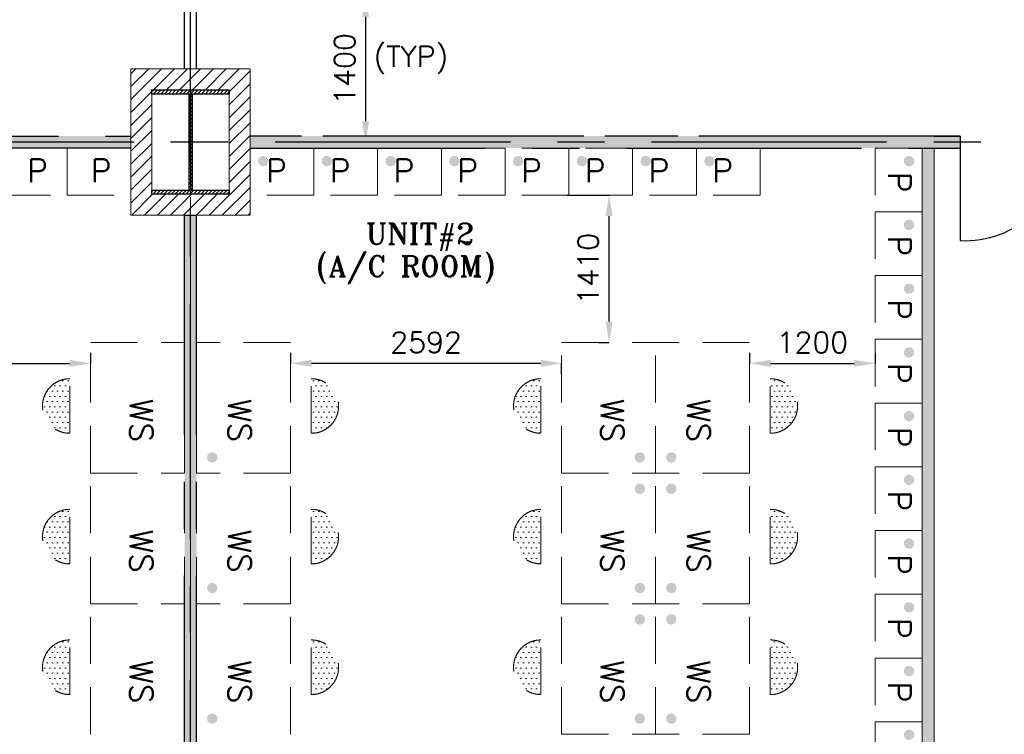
# Model space of a CAD drawing. Header units: inches. Extents: x 0 to 1564127, y -23460 to 23144100.
# Tile 192 of 215: x 1464378 to 1473799, y 285170 to 292008. Entities that reach past the tile are written whole.
import ezdxf

# ---------------------------------------------------------------- set-up
doc = ezdxf.new("R2010")
doc.units = ezdxf.units.IN
doc.header["$LTSCALE"] = 1800
doc.header["$MEASUREMENT"] = 0
doc.linetypes.add('CENTER', pattern=[2, 1.25, -0.25, 0.25, -0.25])
doc.linetypes.add('HIDDEN', pattern=[0.375, 0.25, -0.125])
doc.layers.get('0').update_dxf_attribs({"color": 253, "lineweight": 9})
for name, color, linetype in [('CEN', 2, 'CENTER'), ('COL', 1, 'Continuous'), ('GRID', 251, 'CENTER'), ('PNLDIM', 6, 'Continuous'), ('ROOM', 7, 'Continuous'), ('WALL', 6, 'Continuous'), ('WALLHATCH', 254, 'Continuous')]:
    doc.layers.add(name, color=color, linetype=linetype)
for name, color, linetype, lineweight in [('LAYOUT', 8, 'Continuous', 9), ('PNL', 8, 'HIDDEN', 9), ('PNLTXT', 8, 'Continuous', 9)]:
    doc.layers.add(name, color=color, linetype=linetype, lineweight=lineweight)
doc.styles.add('ROMANS', font='romans.shx')
doc.styles.add('ROMANT', font='romant')
doc.dimstyles.new('STANDARD$0', dxfattribs={"dimtxt": 200, "dimasz": 200, "dimexe": 0, "dimexo": 100, "dimgap": 100, "dimtad": 1, "dimdec": 0, "dimzin": 0, "dimdsep": 46, "dimtxsty": 'ROMANS', "dimcen": 0.09, "dimclrd": 256, "dimclre": 256, "dimclrt": 256, "dimadec": 0, "dimazin": 0, "dimtfac": 1, "dimtdec": 0, "dimtmove": 0, "dimatfit": 3, "dimfxl": 1, "dimtolj": 1, "dimtzin": 0, "dimlwd": -1, "dimlwe": -1, "dimarcsym": 0})
pattern_1 = [(180, (1557265.594, 380303.21), (-25, -50), [0, -50])]
pattern_2 = [(180, (1557265.594, 381553.21), (-25, -50), [0, -50])]
pattern_3 = [(180, (1557265.594, 382803.21), (-25, -50), [0, -50])]
pattern_4 = [(180, (1552873.647, 380303.21), (-25, -50), [0, -50])]
pattern_5 = [(180, (1552873.647, 381553.21), (-25, -50), [0, -50])]
pattern_6 = [(180, (1552873.647, 382803.21), (-25, -50), [0, -50])]

# ---------------------------------------------------------------- blocks, each defined once
blk = doc.blocks.new('D-ROW COLUMN')
at = {"layer": 'COL'}
h = blk.add_hatch(dxfattribs=at)
h.set_pattern_fill('ANSI31', color=256, scale=200, angle=180, style=0)
h.set_pattern_definition([(225, (-560004.63, -115195.517), (17.6776695, -17.6776695), [])])
h.paths.add_polyline_path([(370, 500), (0, 500), (0, 460), (14, 460), (370, 460)])
h.paths.add_polyline_path([(0, 500), (-370, 500), (-370, 460), (0, 460)])
h.paths.add_polyline_path([(14, 460), (0, 460), (0, 0), (14, 0)])
h.paths.add_polyline_path([(0, 460), (-14, 460), (-14, 0), (0, 0)])
h.paths.add_polyline_path([(14, 0), (0, 0), (0, -460), (14, -460)])
h.paths.add_polyline_path([(0, 0), (-14, 0), (-14, -460), (0, -460)])
h.paths.add_polyline_path([(370, -460), (0, -460), (0, -500), (370, -500)])
h.paths.add_polyline_path([(0, -460), (-14, -460), (-370, -460), (-370, -500), (0, -500)])
at = {"layer": 'CEN'}
for p, q in [((0, 500), (0, -500)), ((191.6, 0), (-191.6, 0))]:
    blk.add_line(p, q, dxfattribs=at)
at = {"layer": 'COL'}
for points in [[(-370, 500), (370, 500), (370, 460), (-370, 460)], [(-14, 460), (14, 460), (14, -460), (-14, -460)], [(-370, -460), (370, -460), (370, -500), (-370, -500)]]:
    blk.add_lwpolyline(points, close=True, dxfattribs=at)
blk = doc.blocks.new('*D1866')
at = {"layer": 'Defpoints', "color": 0, "transparency": 16777216}
for p in [(1462463.4, 288719.5), (1465055.3, 288719.5), (1465055.3, 288719.5)]:
    blk.add_point(p, dxfattribs=at)
at = {"layer": 'PNLDIM', "transparency": 16777216}
for p, q in [((1462463.4, 288819.5), (1462463.4, 288719.5)), ((1465055.3, 288819.5), (1465055.3, 288719.5)), ((1462663.4, 288719.5), (1464855.3, 288719.5))]:
    blk.add_line(p, q, dxfattribs=at)
for points in [[(1462663.4, 288752.9), (1462663.4, 288686.2), (1462463.4, 288719.5)], [(1464855.3, 288752.9), (1464855.3, 288686.2), (1465055.3, 288719.5)]]:
    blk.add_solid(points, dxfattribs=at)
at = {"layer": 'PNLDIM', "transparency": 16777216, "insert": (1463759.4, 288919.5), "char_height": 200, "attachment_point": 5, "style": 'ROMANS'}
blk.add_mtext('\\A1;2592', dxfattribs=at)
blk = doc.blocks.new('*D1855')
at = {"layer": 'Defpoints', "color": 0, "transparency": 16777216}
for p in [(1466970.3, 288719.5), (1466970.3, 288719.5), (1469562.3, 288719.5)]:
    blk.add_point(p, dxfattribs=at)
at = {"layer": 'PNLDIM', "transparency": 16777216}
for p, q in [((1466970.3, 288819.5), (1466970.3, 288719.5)), ((1469362.3, 288719.5), (1467170.3, 288719.5)), ((1469562.3, 288619.5), (1469562.3, 288719.5))]:
    blk.add_line(p, q, dxfattribs=at)
for points in [[(1467170.3, 288752.9), (1467170.3, 288686.2), (1466970.3, 288719.5)], [(1469362.3, 288752.9), (1469362.3, 288686.2), (1469562.3, 288719.5)]]:
    blk.add_solid(points, dxfattribs=at)
at = {"layer": 'PNLDIM', "transparency": 16777216, "insert": (1468266.3, 288919.5), "char_height": 200, "attachment_point": 5, "style": 'ROMANS'}
blk.add_mtext('\\A1;2592', dxfattribs=at)
blk = doc.blocks.new('*D1856')
at = {"layer": 'Defpoints', "color": 0, "transparency": 16777216}
for p in [(1471362.3, 288719.5), (1472562.3, 288719.5), (1472562.3, 288719.5)]:
    blk.add_point(p, dxfattribs=at)
at = {"layer": 'PNLDIM', "transparency": 16777216}
for p, q in [((1471362.3, 288819.5), (1471362.3, 288719.5)), ((1472562.3, 288819.5), (1472562.3, 288719.5)), ((1471562.3, 288719.5), (1472362.3, 288719.5))]:
    blk.add_line(p, q, dxfattribs=at)
for points in [[(1471562.3, 288752.9), (1471562.3, 288686.2), (1471362.3, 288719.5)], [(1472362.3, 288752.9), (1472362.3, 288686.2), (1472562.3, 288719.5)]]:
    blk.add_solid(points, dxfattribs=at)
at = {"layer": 'PNLDIM', "transparency": 16777216, "insert": (1471962.3, 288919.5), "char_height": 200, "attachment_point": 5, "style": 'ROMANS'}
blk.add_mtext('\\A1;1200', dxfattribs=at)
blk = doc.blocks.new('*D1858')
at = {"layer": 'Defpoints', "color": 0, "transparency": 16777216}
for p in [(1469517.5, 290329.5), (1470017.5, 290329.5), (1470017.5, 288919.5)]:
    blk.add_point(p, dxfattribs=at)
at = {"layer": 'PNLDIM', "transparency": 16777216}
for p, q in [((1469617.5, 290329.5), (1470017.5, 290329.5)), ((1470017.5, 289119.5), (1470017.5, 290129.5)), ((1469917.5, 288919.5), (1470017.5, 288919.5))]:
    blk.add_line(p, q, dxfattribs=at)
for points in [[(1469984.2, 290129.5), (1470050.9, 290129.5), (1470017.5, 290329.5)], [(1469984.2, 289119.5), (1470050.9, 289119.5), (1470017.5, 288919.5)]]:
    blk.add_solid(points, dxfattribs=at)
at = {"layer": 'PNLDIM', "transparency": 16777216, "insert": (1469817.5, 289624.5), "char_height": 200, "attachment_point": 5, "rotation": 90, "style": 'ROMANS'}
blk.add_mtext('\\A1;1410', dxfattribs=at)
blk = doc.blocks.new('*D1862')
at = {"layer": 'Defpoints', "color": 0, "transparency": 16777216}
for p in [(1467669.8, 292237), (1467687.6, 290837), (1467894.6, 290837)]:
    blk.add_point(p, dxfattribs=at)
at = {"layer": 'PNLDIM', "transparency": 16777216}
for p, q in [((1467769.8, 292237), (1467687.6, 292237)), ((1467687.6, 292037), (1467687.6, 291037)), ((1467794.6, 290837), (1467687.6, 290837))]:
    blk.add_line(p, q, dxfattribs=at)
for points in [[(1467654.3, 292037), (1467720.9, 292037), (1467687.6, 292237)], [(1467654.3, 291037), (1467720.9, 291037), (1467687.6, 290837)]]:
    blk.add_solid(points, dxfattribs=at)
at = {"layer": 'PNLDIM', "transparency": 16777216, "insert": (1467487.6, 291537), "char_height": 200, "attachment_point": 5, "rotation": 90, "style": 'ROMANS'}
blk.add_mtext('\\A1;1400', dxfattribs=at)
blk = doc.blocks.new('*D1863')
at = {"layer": 'Defpoints', "color": 0, "transparency": 16777216}
for p in [(1467669.8, 292237), (1467687.6, 290837), (1467894.6, 290837)]:
    blk.add_point(p, dxfattribs=at)
at = {"layer": 'PNLDIM', "transparency": 16777216}
for p, q in [((1467769.8, 292237), (1467687.6, 292237)), ((1467687.6, 292037), (1467687.6, 291037)), ((1467794.6, 290837), (1467687.6, 290837))]:
    blk.add_line(p, q, dxfattribs=at)
for points in [[(1467654.3, 292037), (1467720.9, 292037), (1467687.6, 292237)], [(1467654.3, 291037), (1467720.9, 291037), (1467687.6, 290837)]]:
    blk.add_solid(points, dxfattribs=at)
at = {"layer": 'PNLDIM', "transparency": 16777216, "insert": (1467487.6, 291537), "char_height": 200, "attachment_point": 5, "rotation": 90, "style": 'ROMANS'}
blk.add_mtext('\\A1;1400', dxfattribs=at)

msp = doc.modelspace()

# ---------------------------------------------------------------- hatches: boundary and pattern name
h = msp.add_hatch()
h.set_pattern_fill('ANSI31', color=6, scale=700, style=0)
h.set_pattern_definition([(45, (1904620.27, -535476.75), (-61.871843, 61.871843), [])])
h.paths.add_polyline_path([(1466582.82, 290722.04), (1466382.82, 290722.04), (1466382.82, 290337.04), (1466070.32, 290337.04), (1466070.32, 290137.04), (1466582.82, 290137.04)])
h.paths.add_polyline_path([(1465955.32, 290337.04), (1465642.82, 290337.04), (1465642.82, 290377.04), (1465642.82, 290722.04), (1465442.82, 290722.04), (1465442.82, 290137.04), (1465955.32, 290137.04)])
h.paths.add_polyline_path([(1465642.82, 290837.04), (1465442.82, 290837.04), (1465442.82, 290722.04), (1465642.82, 290722.04)])
h.paths.add_polyline_path([(1465642.82, 290952.04), (1465442.82, 290952.04), (1465442.82, 290837.04), (1465642.82, 290837.04)])
h.paths.add_polyline_path([(1466582.82, 290952.04), (1466382.82, 290952.04), (1466382.82, 290837.04), (1466582.82, 290837.04)])
h.paths.add_polyline_path([(1466582.82, 290837.04), (1466382.82, 290837.04), (1466382.82, 290722.04), (1466582.82, 290722.04)])
h.paths.add_polyline_path([(1466582.82, 291344.54), (1466582.82, 291537.04), (1466070.32, 291537.04), (1466070.32, 291337.04), (1466382.82, 291337.04), (1466382.82, 290952.04), (1466582.82, 290952.04)])
h.paths.add_polyline_path([(1465642.82, 291337.04), (1465955.32, 291337.04), (1465955.32, 291537.04), (1465442.82, 291537.04), (1465442.82, 290952.04), (1465642.82, 290952.04)])
h.paths.add_polyline_path([(1466012.82, 291537.04), (1465955.32, 291537.04), (1465955.32, 291337.04), (1466012.82, 291337.04)])
h.paths.add_polyline_path([(1466070.32, 291537.04), (1466012.82, 291537.04), (1466012.82, 291337.04), (1466070.32, 291337.04)])
h.paths.add_polyline_path([(1466070.32, 290337.04), (1466012.82, 290337.04), (1466012.82, 290137.04), (1466070.32, 290137.04)])
h.paths.add_polyline_path([(1466012.82, 290337.04), (1465955.32, 290337.04), (1465955.32, 290137.04), (1466012.82, 290137.04)])
at = {"layer": 'PNL'}
h = msp.add_hatch(dxfattribs=at)
h.set_pattern_fill('DOTS', color=6, scale=800, angle=180, style=0)
h.set_pattern_definition(pattern_3)
h.paths.add_polyline_path([(1464857.59, 288050.01, -1), (1464857.59, 288572.41)])
h = msp.add_hatch(dxfattribs=at)
h.set_pattern_fill('DOTS', color=6, scale=800, angle=180, style=0)
h.set_pattern_definition(pattern_3)
h.paths.add_polyline_path([(1467168.06, 288050.01, 1), (1467168.06, 288572.41)])
h = msp.add_hatch(dxfattribs=at)
h.set_pattern_fill('DOTS', color=6, scale=800, angle=180, style=0)
h.set_pattern_definition(pattern_6)
h.paths.add_polyline_path([(1469364.54, 288050.01, -1), (1469364.54, 288572.41)])
h = msp.add_hatch(dxfattribs=at)
h.set_pattern_fill('DOTS', color=6, scale=800, angle=180, style=0)
h.set_pattern_definition(pattern_6)
h.paths.add_polyline_path([(1471560, 288050.01, 1), (1471560, 288572.41)])
h = msp.add_hatch(dxfattribs=at)
h.set_pattern_fill('DOTS', color=6, scale=800, angle=180, style=0)
h.set_pattern_definition(pattern_2)
h.paths.add_polyline_path([(1464857.59, 286800.01, -1), (1464857.59, 287322.41)])
h = msp.add_hatch(dxfattribs=at)
h.set_pattern_fill('DOTS', color=6, scale=800, angle=180, style=0)
h.set_pattern_definition(pattern_2)
h.paths.add_polyline_path([(1467168.06, 286800.01, 1), (1467168.06, 287322.41)])
h = msp.add_hatch(dxfattribs=at)
h.set_pattern_fill('DOTS', color=6, scale=800, angle=180, style=0)
h.set_pattern_definition(pattern_5)
h.paths.add_polyline_path([(1469364.54, 286800.01, -1), (1469364.54, 287322.41)])
h = msp.add_hatch(dxfattribs=at)
h.set_pattern_fill('DOTS', color=6, scale=800, angle=180, style=0)
h.set_pattern_definition(pattern_5)
h.paths.add_polyline_path([(1471560, 286800.01, 1), (1471560, 287322.41)])
h = msp.add_hatch(dxfattribs=at)
h.set_pattern_fill('DOTS', color=6, scale=800, angle=180, style=0)
h.set_pattern_definition(pattern_1)
h.paths.add_polyline_path([(1464857.59, 285550.01, -1), (1464857.59, 286072.41)])
h = msp.add_hatch(dxfattribs=at)
h.set_pattern_fill('DOTS', color=6, scale=800, angle=180, style=0)
h.set_pattern_definition(pattern_1)
h.paths.add_polyline_path([(1467168.06, 285550.01, 1), (1467168.06, 286072.41)])
h = msp.add_hatch(dxfattribs=at)
h.set_pattern_fill('DOTS', color=6, scale=800, angle=180, style=0)
h.set_pattern_definition(pattern_4)
h.paths.add_polyline_path([(1469364.54, 285550.01, -1), (1469364.54, 286072.41)])
h = msp.add_hatch(dxfattribs=at)
h.set_pattern_fill('DOTS', color=6, scale=800, angle=180, style=0)
h.set_pattern_definition(pattern_4)
h.paths.add_polyline_path([(1471560, 285550.01, 1), (1471560, 286072.41)])
at = {"layer": 'WALLHATCH'}
h = msp.add_hatch(dxfattribs=at)
h.set_pattern_fill('DOTS', color=2, scale=500)
h.set_pattern_definition([(0, (1892840.27, -535676.437), (15.625, 31.25), [0, -31.25])])
h.paths.add_polyline_path([(1456650.64, 279837.04), (1456082.82, 279837.04), (1456082.82, 279779.54), (1456650.64, 279779.54)])
h.paths.add_polyline_path([(1456650.64, 279894.54), (1456082.82, 279894.54), (1456082.82, 279837.04), (1456650.64, 279837.04)])
h.paths.add_polyline_path([(1465354.27, 279837.04), (1458650.64, 279837.04), (1458650.64, 279779.54), (1465354.27, 279779.54)])
h.paths.add_polyline_path([(1465354.27, 279894.54), (1458650.64, 279894.54), (1458650.64, 279837.04), (1465354.27, 279837.04)])
h.paths.add_polyline_path([(1459013.38, 279944.54), (1458898.38, 279944.54), (1458898.38, 279894.54), (1459013.38, 279894.54)])
h.paths.add_polyline_path([(1465442.82, 279837.04), (1465354.27, 279837.04), (1465354.27, 279779.54), (1465442.82, 279779.54)])
h.paths.add_polyline_path([(1465442.82, 279894.54), (1465354.27, 279894.54), (1465354.27, 279837.04), (1465442.82, 279837.04)])
h.paths.add_polyline_path([(1475942.82, 279837.04), (1466582.82, 279837.04), (1466582.82, 279779.54), (1475942.82, 279779.54)])
h.paths.add_polyline_path([(1475942.82, 279894.54), (1466582.82, 279894.54), (1466582.82, 279837.04), (1475942.82, 279837.04)])
h.paths.add_polyline_path([(1473127.27, 279944.54), (1473012.27, 279944.54), (1473012.27, 279894.54), (1473127.27, 279894.54)])
h.paths.add_polyline_path([(1473128.27, 290779.54), (1473127.27, 290779.54), (1473012.27, 290779.54), (1473012.27, 280944.54), (1473128.27, 280944.54)])
h.paths.add_polyline_path([(1473375.01, 290837.04), (1466582.82, 290837.04), (1466582.82, 290779.54), (1473375.01, 290779.54)])
h.paths.add_polyline_path([(1473375.01, 290894.54), (1473127.27, 290894.54), (1466582.82, 290894.54), (1466582.82, 290837.04), (1473375.01, 290837.04)])
h.paths.add_polyline_path([(1465442.82, 290837.04), (1458650.64, 290837.04), (1458650.64, 290779.54), (1458898.38, 290779.54), (1465442.82, 290779.54)])
h.paths.add_polyline_path([(1465442.82, 290894.54), (1458898.38, 290894.54), (1458650.64, 290894.54), (1458650.64, 290837.04), (1465442.82, 290837.04)])
h.paths.add_polyline_path([(1459013.38, 290779.54), (1458897.38, 290779.54), (1458897.38, 280944.54), (1459013.38, 280944.54)])
h.paths.add_polyline_path([(1456650.64, 290837.04), (1456082.82, 290837.04), (1456082.82, 290779.54), (1456650.64, 290779.54)])
h.paths.add_polyline_path([(1456650.64, 290894.54), (1456642.92, 290894.54), (1456082.82, 290894.54), (1456082.82, 290837.04), (1456650.64, 290837.04)])
h.paths.add_polyline_path([(1475942.82, 290837.04), (1475375.01, 290837.04), (1475375.01, 290779.54), (1475942.82, 290779.54)])
h.paths.add_polyline_path([(1475942.82, 290894.54), (1475375.01, 290894.54), (1475375.01, 290837.04), (1475942.82, 290837.04)])
h.paths.add_polyline_path([(1483462.28, 279837.04), (1477082.82, 279837.04), (1477082.82, 279779.54), (1482982.28, 279779.54), (1483462.28, 279779.54)])
h.paths.add_polyline_path([(1483462.28, 279894.54), (1477102.28, 279894.54), (1477082.82, 279894.54), (1477082.82, 279837.04), (1483462.28, 279837.04)])
h.paths.add_polyline_path([(1487942.82, 279837.04), (1485442.82, 279837.04), (1485442.82, 279779.54), (1485450.55, 279779.54), (1487942.82, 279779.54)])
h.paths.add_polyline_path([(1487942.82, 279894.54), (1485442.82, 279894.54), (1485442.82, 279837.04), (1487942.82, 279837.04)])
h = msp.add_hatch(dxfattribs=at)
h.set_pattern_fill('DOTS', color=2, scale=400)
h.set_pattern_definition([(0, (1892840.27, -535676.437), (12.5, 25), [0, -25])])
h.paths.add_polyline_path([(1466170.32, 287819.54, 1), (1466270.32, 287819.54, 1)])
h.paths.add_polyline_path([(1466270.32, 286569.54, 1), (1466170.32, 286569.54, 1)])
h.paths.add_polyline_path([(1466270.32, 285319.54, 1), (1466170.32, 285319.54, 1)])
h.paths.add_polyline_path([(1466270.32, 284069.54, 1), (1466170.32, 284069.54, 1)])
h.paths.add_polyline_path([(1466270.32, 282819.54, 1), (1466170.32, 282819.54, 1)])
h.paths.add_polyline_path([(1466170.32, 281569.54, 1), (1466270.32, 281569.54, 1)])
h.paths.add_polyline_path([(1470562.27, 282519.54, 1), (1470662.27, 282519.54, 1)])
h.paths.add_polyline_path([(1470362.27, 282519.54, 1), (1470262.27, 282519.54, 1)])
h.paths.add_polyline_path([(1470362.27, 282819.54, 1), (1470262.27, 282819.54, 1)])
h.paths.add_polyline_path([(1470662.27, 282819.54, 1), (1470562.27, 282819.54, 1)])
h.paths.add_polyline_path([(1470662.27, 283769.54, 1), (1470562.27, 283769.54, 1)])
h.paths.add_polyline_path([(1470362.27, 283769.54, 1), (1470262.27, 283769.54, 1)])
h.paths.add_polyline_path([(1470362.27, 284069.54, 1), (1470262.27, 284069.54, 1)])
h.paths.add_polyline_path([(1470662.27, 284069.54, 1), (1470562.27, 284069.54, 1)])
h.paths.add_polyline_path([(1470662.27, 285019.54, 1), (1470562.27, 285019.54, 1)])
h.paths.add_polyline_path([(1470362.27, 285019.54, 1), (1470262.27, 285019.54, 1)])
h.paths.add_polyline_path([(1470262.27, 285319.54, 1), (1470362.27, 285319.54, 1)])
h.paths.add_polyline_path([(1470662.27, 285319.54, 1), (1470562.27, 285319.54, 1)])
h.paths.add_polyline_path([(1470662.27, 286269.54, 1), (1470562.27, 286269.54, 1)])
h.paths.add_polyline_path([(1470362.27, 286269.54, 1), (1470262.27, 286269.54, 1)])
h.paths.add_polyline_path([(1470362.27, 286569.54, 1), (1470262.27, 286569.54, 1)])
h.paths.add_polyline_path([(1470662.27, 286569.54, 1), (1470562.27, 286569.54, 1)])
h.paths.add_polyline_path([(1470562.27, 287519.54, 1), (1470662.27, 287519.54, 1)])
h.paths.add_polyline_path([(1470362.27, 287519.54, 1), (1470262.27, 287519.54, 1)])
h.paths.add_polyline_path([(1470362.27, 287819.54, 1), (1470262.27, 287819.54, 1)])
h.paths.add_polyline_path([(1470662.27, 287819.54, 1), (1470562.27, 287819.54, 1)])
h.paths.add_polyline_path([(1466757.82, 290654.54, 1), (1466657.82, 290654.54, 1)])
h.paths.add_polyline_path([(1467367.82, 290654.54, 1), (1467267.82, 290654.54, 1)])
h.paths.add_polyline_path([(1467977.82, 290654.54, 1), (1467877.82, 290654.54, 1)])
h.paths.add_polyline_path([(1468587.82, 290654.54, 1), (1468487.82, 290654.54, 1)])
h.paths.add_polyline_path([(1469197.82, 290654.54, 1), (1469097.82, 290654.54, 1)])
h.paths.add_polyline_path([(1469807.82, 290654.54, 1), (1469707.82, 290654.54, 1)])
h.paths.add_polyline_path([(1470317.82, 290654.54, 1), (1470417.82, 290654.54, 1)])
h.paths.add_polyline_path([(1470927.82, 290654.54, 1), (1471027.82, 290654.54, 1)])
h.paths.add_polyline_path([(1472937.27, 290654.54, 1), (1472837.27, 290654.54, 1)])
h.paths.add_polyline_path([(1472837.27, 290044.54, 1), (1472937.27, 290044.54, 1)])
h.paths.add_polyline_path([(1472837.27, 289434.54, 1), (1472937.27, 289434.54, 1)])
h.paths.add_polyline_path([(1472937.27, 288824.54, 1), (1472837.27, 288824.54, 1)])
h.paths.add_polyline_path([(1472937.27, 288214.54, 1), (1472837.27, 288214.54, 1)])
h.paths.add_polyline_path([(1472937.27, 287604.54, 1), (1472837.27, 287604.54, 1)])
h.paths.add_polyline_path([(1472837.27, 286994.54, 1), (1472937.27, 286994.54, 1)])
h.paths.add_polyline_path([(1472937.27, 286384.54, 1), (1472837.27, 286384.54, 1)])
h.paths.add_polyline_path([(1472837.27, 285774.54, 1), (1472937.27, 285774.54, 1)])
h.paths.add_polyline_path([(1472837.27, 285164.54, 1), (1472937.27, 285164.54, 1)])
h.paths.add_polyline_path([(1472837.27, 284554.54, 1), (1472937.27, 284554.54, 1)])
h.paths.add_polyline_path([(1472837.27, 283944.54, 1), (1472937.27, 283944.54, 1)])
h.paths.add_polyline_path([(1472837.27, 283334.54, 1), (1472937.27, 283334.54, 1)])
h.paths.add_polyline_path([(1472937.27, 282724.54, 1), (1472837.27, 282724.54, 1)])
h.paths.add_polyline_path([(1472937.27, 282114.54, 1), (1472837.27, 282114.54, 1)])
h.paths.add_polyline_path([(1472837.27, 281504.54, 1), (1472937.27, 281504.54, 1)])
h = msp.add_hatch(dxfattribs=at)
h.set_pattern_fill('DOTS', color=2, scale=500)
h.set_pattern_definition([(0, (1892840.27, -534273.437), (15.625, 31.25), [0, -31.25])])
h.paths.add_polyline_path([(1466070.32, 290137.04), (1466012.82, 290137.04), (1466012.82, 280837.04), (1466070.32, 280837.04)])
h.paths.add_polyline_path([(1466012.82, 290137.04), (1465955.32, 290137.04), (1465955.32, 280837.04), (1466012.82, 280837.04)])

# ---------------------------------------------------------------- linework, layer by layer
at = {"color": 6}
for p, q in [((1465442.82, 291537.04), (1465442.82, 290137.04)), ((1465442.82, 291537.04), (1466582.82, 291537.04)), ((1466582.82, 291537.04), (1466582.82, 290137.04)), ((1465642.82, 291337.04), (1465642.82, 290337.04)), ((1466382.82, 291337.04), (1466382.82, 290337.04)), ((1465442.82, 290137.04), (1466582.82, 290137.04))]:
    msp.add_line(p, q, dxfattribs=at)
msp.add_line((1466012.82, 280762.04), (1466012.82, 290308.32))
at = {"layer": 'GRID'}
for p, q in [((1466012.82, 261836.68), (1466012.82, 325334.7)), ((1490673.11, 290837.04), (1436712.82, 290837.04)), ((1473127.27, 290894.54), (1473375.01, 290894.54)), ((1473127.27, 290779.54), (1473375.01, 290779.54)), ((1465955.32, 280837.04), (1465955.32, 290137.04)), ((1465955.32, 280837.04), (1465955.32, 290137.04))]:
    msp.add_line(p, q, dxfattribs=at)
at = {"layer": 'GRID', "color": 7}
for p, q in [((1465955.32, 291537.04), (1465955.32, 301337.04)), ((1466070.32, 291537.04), (1466070.32, 301337.04)), ((1458898.38, 290894.54), (1465442.82, 290894.54)), ((1473375.01, 290894.54), (1466582.82, 290894.54)), ((1473127.27, 290894.54), (1466582.82, 290894.54)), ((1465442.82, 290779.54), (1458650.64, 290779.54)), ((1466582.82, 290779.54), (1473375.01, 290779.54)), ((1466582.82, 290779.54), (1473375.01, 290779.54)), ((1465955.32, 280837.04), (1465955.32, 290137.04)), ((1465955.32, 280837.04), (1465955.32, 290137.04)), ((1466070.32, 280837.04), (1466070.32, 290137.04)), ((1466070.32, 280837.04), (1466070.32, 290137.04)), ((1466070.32, 280837.04), (1466070.32, 290137.04)), ((1466070.32, 280837.04), (1466070.32, 290137.04))]:
    msp.add_line(p, q, dxfattribs=at)
at = {"layer": 'LAYOUT', "color": 2}
for p, q in [((1465642.82, 291337.04), (1466382.82, 291337.04)), ((1466012.82, 291362.04), (1466012.82, 291337.04)), ((1465642.82, 290337.04), (1466382.82, 290337.04))]:
    msp.add_line(p, q, dxfattribs=at)
at = {"layer": 'LAYOUT', "color": 7}
for p, q in [((1473375.01, 290894.54), (1473127.27, 290894.54)), ((1473012.27, 290779.54), (1473012.27, 280944.54)), ((1473375.01, 290779.54), (1473127.27, 290779.54)), ((1473128.27, 290779.54), (1473128.27, 280944.54)), ((1465955.32, 290337.04), (1466070.32, 290337.04))]:
    msp.add_line(p, q, dxfattribs=at)
at = {"layer": 'PNL', "color": 3}
for p, q in [((1464222.82, 290779.54), (1464832.82, 290779.54)), ((1464832.82, 290779.54), (1464832.82, 290329.54)), ((1464832.82, 290779.54), (1464832.82, 290379.54)), ((1464832.82, 290779.54), (1464832.82, 290329.54)), ((1464832.82, 290779.54), (1464832.82, 290329.54)), ((1464832.82, 290779.54), (1464832.82, 290329.54)), ((1464832.82, 290779.54), (1464832.82, 290329.54)), ((1464832.82, 290779.54), (1465442.82, 290779.54)), ((1466582.82, 290779.54), (1466582.82, 290329.54)), ((1466582.82, 290779.54), (1466582.82, 290379.54)), ((1466582.82, 290779.54), (1466582.82, 290329.54)), ((1467192.82, 290779.54), (1466582.82, 290779.54)), ((1466582.82, 290779.54), (1466582.82, 290329.54)), ((1466582.82, 290779.54), (1466582.82, 290329.54)), ((1466582.82, 290779.54), (1466582.82, 290329.54)), ((1467192.82, 290779.54), (1466582.82, 290779.54)), ((1467192.82, 290779.54), (1467192.82, 290329.54)), ((1467192.82, 290779.54), (1467192.82, 290379.54)), ((1467192.82, 290779.54), (1467192.82, 290329.54)), ((1467802.82, 290779.54), (1467192.82, 290779.54)), ((1467192.82, 290779.54), (1467192.82, 290329.54)), ((1467192.82, 290779.54), (1467192.82, 290329.54)), ((1467192.82, 290779.54), (1467192.82, 290329.54)), ((1467802.82, 290779.54), (1467192.82, 290779.54)), ((1467802.82, 290779.54), (1467802.82, 290329.54)), ((1467802.82, 290779.54), (1467802.82, 290329.54)), ((1467802.82, 290779.54), (1467802.82, 290379.54)), ((1467802.82, 290779.54), (1467802.82, 290329.54)), ((1468412.82, 290779.54), (1467802.82, 290779.54)), ((1467802.82, 290779.54), (1467802.82, 290329.54)), ((1467802.82, 290779.54), (1467802.82, 290329.54)), ((1467802.82, 290779.54), (1467802.82, 290329.54)), ((1468412.82, 290779.54), (1467802.82, 290779.54)), ((1468412.82, 290779.54), (1468412.82, 290329.54)), ((1468412.82, 290779.54), (1468412.82, 290329.54)), ((1468412.82, 290779.54), (1468412.82, 290379.54)), ((1468412.82, 290779.54), (1468412.82, 290329.54)), ((1469022.82, 290779.54), (1468412.82, 290779.54)), ((1468412.82, 290779.54), (1468412.82, 290329.54)), ((1468412.82, 290779.54), (1468412.82, 290329.54)), ((1468412.82, 290779.54), (1468412.82, 290329.54)), ((1469022.82, 290779.54), (1468412.82, 290779.54)), ((1469022.82, 290779.54), (1469022.82, 290329.54)), ((1469022.82, 290779.54), (1469022.82, 290329.54)), ((1469022.82, 290779.54), (1469022.82, 290379.54)), ((1469022.82, 290779.54), (1469022.82, 290329.54)), ((1469632.82, 290779.54), (1469022.82, 290779.54)), ((1469022.82, 290779.54), (1469022.82, 290329.54)), ((1469022.82, 290779.54), (1469022.82, 290329.54)), ((1469022.82, 290779.54), (1469022.82, 290329.54)), ((1469632.82, 290779.54), (1469022.82, 290779.54)), ((1469632.82, 290779.54), (1469632.82, 290329.54)), ((1469632.82, 290779.54), (1469632.82, 290329.54)), ((1469632.82, 290779.54), (1469632.82, 290379.54)), ((1469632.82, 290779.54), (1469632.82, 290329.54)), ((1469632.82, 290779.54), (1469632.82, 290329.54)), ((1470242.82, 290779.54), (1469632.82, 290779.54)), ((1469632.82, 290779.54), (1469632.82, 290329.54)), ((1469632.82, 290779.54), (1469632.82, 290329.54)), ((1470242.82, 290779.54), (1469632.82, 290779.54)), ((1470242.82, 290779.54), (1470242.82, 290329.54)), ((1470242.82, 290779.54), (1470242.82, 290379.54)), ((1470242.82, 290779.54), (1470242.82, 290329.54)), ((1470242.82, 290779.54), (1470242.82, 290329.54)), ((1470852.82, 290779.54), (1470242.82, 290779.54)), ((1470242.82, 290779.54), (1470242.82, 290329.54)), ((1470242.82, 290779.54), (1470242.82, 290329.54)), ((1470242.82, 290779.54), (1470242.82, 290329.54)), ((1470852.82, 290779.54), (1470242.82, 290779.54)), ((1470852.82, 290779.54), (1470852.82, 290329.54)), ((1470852.82, 290779.54), (1470852.82, 290329.54)), ((1471462.82, 290779.54), (1470852.82, 290779.54)), ((1470852.82, 290779.54), (1470852.82, 290379.54)), ((1470852.82, 290779.54), (1470852.82, 290329.54)), ((1470852.82, 290779.54), (1470852.82, 290329.54)), ((1470852.82, 290779.54), (1470852.82, 290329.54)), ((1470852.82, 290779.54), (1470852.82, 290329.54)), ((1471462.82, 290779.54), (1470852.82, 290779.54)), ((1471462.82, 290779.54), (1470852.82, 290779.54)), ((1471462.82, 290779.54), (1471462.82, 290329.54)), ((1471462.82, 290779.54), (1471462.82, 290329.54)), ((1473012.27, 290779.54), (1472562.27, 290779.54)), ((1472562.27, 290779.54), (1472562.27, 290169.54)), ((1473012.27, 290779.54), (1473012.27, 290169.54)), ((1464222.82, 290329.54), (1464832.82, 290329.54)), ((1464832.82, 290329.54), (1465442.82, 290329.54)), ((1467192.82, 290329.54), (1466582.82, 290329.54)), ((1467802.82, 290329.54), (1467192.82, 290329.54)), ((1468412.82, 290329.54), (1467802.82, 290329.54)), ((1469022.82, 290329.54), (1468412.82, 290329.54)), ((1469632.82, 290329.54), (1469022.82, 290329.54)), ((1470242.82, 290329.54), (1469632.82, 290329.54)), ((1470852.82, 290329.54), (1470242.82, 290329.54)), ((1471462.82, 290329.54), (1470852.82, 290329.54)), ((1473012.27, 290169.54), (1472562.27, 290169.54)), ((1473012.27, 290169.54), (1472562.27, 290169.54)), ((1473012.27, 290169.54), (1472562.27, 290169.54)), ((1473012.27, 290169.54), (1472562.27, 290169.54)), ((1473012.27, 290169.54), (1472562.27, 290169.54)), ((1472562.27, 290169.54), (1472562.27, 289559.54)), ((1473012.27, 290169.54), (1472612.27, 290169.54)), ((1473012.27, 290169.54), (1473012.27, 289559.54)), ((1473012.27, 289559.54), (1472562.27, 289559.54)), ((1473012.27, 289559.54), (1472562.27, 289559.54)), ((1473012.27, 289559.54), (1472562.27, 289559.54)), ((1473012.27, 289559.54), (1472562.27, 289559.54)), ((1473012.27, 289559.54), (1472562.27, 289559.54)), ((1472562.27, 289559.54), (1472562.27, 288949.54)), ((1473012.27, 289559.54), (1472612.27, 289559.54)), ((1473012.27, 289559.54), (1473012.27, 288949.54)), ((1473012.27, 288949.54), (1472562.27, 288949.54)), ((1473012.27, 288949.54), (1472562.27, 288949.54)), ((1473012.27, 288949.54), (1472562.27, 288949.54)), ((1473012.27, 288949.54), (1472562.27, 288949.54)), ((1473012.27, 288949.54), (1472562.27, 288949.54)), ((1472562.27, 288949.54), (1472562.27, 288339.54)), ((1473012.27, 288949.54), (1472612.27, 288949.54)), ((1473012.27, 288949.54), (1473012.27, 288339.54)), ((1465055.32, 287669.54), (1465055.32, 288919.54)), ((1465055.32, 288919.54), (1465955.32, 288919.54)), ((1465955.32, 287669.54), (1465955.32, 288919.54)), ((1465955.32, 287669.54), (1465955.32, 288919.54)), ((1465955.32, 287669.54), (1465955.32, 288919.54)), ((1465955.32, 287669.54), (1465955.32, 288919.54)), ((1466070.32, 287669.54), (1466070.32, 288919.54)), ((1466070.32, 287669.54), (1466070.32, 288919.54)), ((1466070.32, 287669.54), (1466070.32, 288919.54)), ((1466970.32, 288919.54), (1466070.32, 288919.54)), ((1466070.32, 287669.54), (1466070.32, 288919.54)), ((1466970.32, 287669.54), (1466970.32, 288919.54)), ((1469562.27, 287669.54), (1469562.27, 288919.54)), ((1469562.27, 287669.54), (1469562.27, 288919.54)), ((1469562.27, 287669.54), (1469562.27, 288919.54)), ((1469562.27, 287669.54), (1469562.27, 288919.54)), ((1469562.27, 287669.54), (1469562.27, 288919.54)), ((1471362.27, 288919.54), (1469562.27, 288919.54)), ((1470462.27, 287669.54), (1470462.27, 288919.54)), ((1470462.27, 287669.54), (1470462.27, 288919.54)), ((1470462.27, 287669.54), (1470462.27, 288919.54)), ((1471362.27, 287669.54), (1471362.27, 288919.54)), ((1473012.27, 288339.54), (1472562.27, 288339.54)), ((1473012.27, 288339.54), (1472562.27, 288339.54)), ((1473012.27, 288339.54), (1472562.27, 288339.54)), ((1473012.27, 288339.54), (1472562.27, 288339.54)), ((1473012.27, 288339.54), (1472562.27, 288339.54)), ((1472562.27, 288339.54), (1472562.27, 287729.54)), ((1473012.27, 288339.54), (1472612.27, 288339.54)), ((1473012.27, 288339.54), (1473012.27, 287729.54)), ((1473012.27, 287729.54), (1472562.27, 287729.54)), ((1473012.27, 287729.54), (1472562.27, 287729.54)), ((1473012.27, 287729.54), (1472562.27, 287729.54)), ((1473012.27, 287729.54), (1472562.27, 287729.54)), ((1473012.27, 287729.54), (1472562.27, 287729.54)), ((1472562.27, 287729.54), (1472562.27, 287119.54)), ((1473012.27, 287729.54), (1472612.27, 287729.54)), ((1473012.27, 287729.54), (1473012.27, 287119.54)), ((1465055.32, 286419.54), (1465055.32, 287669.54)), ((1465055.32, 287669.54), (1465955.32, 287669.54)), ((1465955.32, 286419.54), (1465955.32, 287669.54)), ((1465955.32, 286419.54), (1465955.32, 287669.54)), ((1465955.32, 286419.54), (1465955.32, 287669.54)), ((1465955.32, 286419.54), (1465955.32, 287669.54)), ((1466070.32, 286419.54), (1466070.32, 287669.54)), ((1466070.32, 286419.54), (1466070.32, 287669.54)), ((1466070.32, 286419.54), (1466070.32, 287669.54)), ((1466970.32, 287669.54), (1466070.32, 287669.54)), ((1466070.32, 286419.54), (1466070.32, 287669.54)), ((1466970.32, 286419.54), (1466970.32, 287669.54)), ((1469562.27, 286419.54), (1469562.27, 287669.54)), ((1469562.27, 286419.54), (1469562.27, 287669.54)), ((1469562.27, 286419.54), (1469562.27, 287669.54)), ((1469562.27, 286419.54), (1469562.27, 287669.54)), ((1469562.27, 286419.54), (1469562.27, 287669.54)), ((1471362.27, 287669.54), (1469562.27, 287669.54)), ((1470462.27, 286419.54), (1470462.27, 287669.54)), ((1470462.27, 286419.54), (1470462.27, 287669.54)), ((1470462.27, 286419.54), (1470462.27, 287669.54)), ((1471362.27, 286419.54), (1471362.27, 287669.54)), ((1473012.27, 287119.54), (1472562.27, 287119.54)), ((1473012.27, 287119.54), (1472562.27, 287119.54)), ((1473012.27, 287119.54), (1472562.27, 287119.54)), ((1473012.27, 287119.54), (1472562.27, 287119.54)), ((1473012.27, 287119.54), (1472562.27, 287119.54)), ((1472562.27, 287119.54), (1472562.27, 286509.54)), ((1473012.27, 287119.54), (1472612.27, 287119.54)), ((1473012.27, 287119.54), (1473012.27, 286509.54)), ((1473012.27, 286509.54), (1472562.27, 286509.54)), ((1473012.27, 286509.54), (1472562.27, 286509.54)), ((1473012.27, 286509.54), (1472562.27, 286509.54)), ((1473012.27, 286509.54), (1472562.27, 286509.54)), ((1473012.27, 286509.54), (1472562.27, 286509.54)), ((1472562.27, 286509.54), (1472562.27, 285899.54)), ((1473012.27, 286509.54), (1472612.27, 286509.54)), ((1473012.27, 286509.54), (1473012.27, 285899.54)), ((1465055.32, 285169.54), (1465055.32, 286419.54)), ((1465055.32, 286419.54), (1465955.32, 286419.54)), ((1466970.32, 286419.54), (1466070.32, 286419.54)), ((1466970.32, 285169.54), (1466970.32, 286419.54)), ((1469562.27, 285169.54), (1469562.27, 286419.54)), ((1469562.27, 285169.54), (1469562.27, 286419.54)), ((1469562.27, 285169.54), (1469562.27, 286419.54)), ((1469562.27, 285169.54), (1469562.27, 286419.54)), ((1469562.27, 285169.54), (1469562.27, 286419.54)), ((1471362.27, 286419.54), (1469562.27, 286419.54)), ((1470462.27, 285169.54), (1470462.27, 286419.54)), ((1470462.27, 285169.54), (1470462.27, 286419.54)), ((1470462.27, 285169.54), (1470462.27, 286419.54)), ((1471362.27, 285169.54), (1471362.27, 286419.54)), ((1473012.27, 285899.54), (1472562.27, 285899.54)), ((1473012.27, 285899.54), (1472562.27, 285899.54)), ((1473012.27, 285899.54), (1472562.27, 285899.54)), ((1473012.27, 285899.54), (1472562.27, 285899.54)), ((1473012.27, 285899.54), (1472562.27, 285899.54)), ((1472562.27, 285899.54), (1472562.27, 285289.54)), ((1473012.27, 285899.54), (1472612.27, 285899.54)), ((1473012.27, 285899.54), (1473012.27, 285289.54)), ((1473012.27, 285289.54), (1472562.27, 285289.54)), ((1473012.27, 285289.54), (1472562.27, 285289.54)), ((1473012.27, 285289.54), (1472562.27, 285289.54)), ((1473012.27, 285289.54), (1472562.27, 285289.54)), ((1473012.27, 285289.54), (1472562.27, 285289.54)), ((1472562.27, 285289.54), (1472562.27, 284679.54)), ((1473012.27, 285289.54), (1472612.27, 285289.54)), ((1473012.27, 285289.54), (1473012.27, 284679.54)), ((1469562.27, 283919.54), (1469562.27, 285169.54)), ((1469562.27, 283919.54), (1469562.27, 285169.54)), ((1469562.27, 283919.54), (1469562.27, 285169.54)), ((1469562.27, 283919.54), (1469562.27, 285169.54)), ((1469562.27, 283919.54), (1469562.27, 285169.54)), ((1471362.27, 285169.54), (1469562.27, 285169.54)), ((1470462.27, 283919.54), (1470462.27, 285169.54)), ((1470462.27, 283919.54), (1470462.27, 285169.54)), ((1470462.27, 283919.54), (1470462.27, 285169.54)), ((1471362.27, 283919.54), (1471362.27, 285169.54))]:
    msp.add_line(p, q, dxfattribs=at)
at = {"layer": 'PNL', "color": 6}
for p, q in [((1464857.59, 288050.01), (1464857.59, 288572.41)), ((1467168.06, 288050.01), (1467168.06, 288572.41)), ((1469364.54, 288050.01), (1469364.54, 288572.41)), ((1471560, 288050.01), (1471560, 288572.41)), ((1464857.59, 288311.21), (1464857.59, 288050.01)), ((1467168.06, 288311.21), (1467168.06, 288050.01)), ((1469364.54, 288311.21), (1469364.54, 288050.01)), ((1471560, 288311.21), (1471560, 288050.01)), ((1464857.59, 286800.01), (1464857.59, 287322.41)), ((1467168.06, 286800.01), (1467168.06, 287322.41)), ((1469364.54, 286800.01), (1469364.54, 287322.41)), ((1471560, 286800.01), (1471560, 287322.41)), ((1464857.59, 287061.21), (1464857.59, 286800.01)), ((1467168.06, 287061.21), (1467168.06, 286800.01)), ((1469364.54, 287061.21), (1469364.54, 286800.01)), ((1471560, 287061.21), (1471560, 286800.01)), ((1464857.59, 285550.01), (1464857.59, 286072.41)), ((1467168.06, 285550.01), (1467168.06, 286072.41)), ((1469364.54, 285550.01), (1469364.54, 286072.41)), ((1471560, 285550.01), (1471560, 286072.41)), ((1464857.59, 285811.21), (1464857.59, 285550.01)), ((1467168.06, 285811.21), (1467168.06, 285550.01)), ((1469364.54, 285811.21), (1469364.54, 285550.01)), ((1471560, 285811.21), (1471560, 285550.01))]:
    msp.add_line(p, q, dxfattribs=at)
for centre, start, end in [((1464857.59, 288311.21), 90, 270), ((1467168.06, 288311.21), 270, 90), ((1469364.54, 288311.21), 90, 270), ((1471560, 288311.21), 270, 90), ((1464857.59, 287061.21), 90, 270), ((1467168.06, 287061.21), 270, 90), ((1469364.54, 287061.21), 90, 270), ((1471560, 287061.21), 270, 90), ((1464857.59, 285811.21), 90, 270), ((1467168.06, 285811.21), 270, 90), ((1469364.54, 285811.21), 90, 270), ((1471560, 285811.21), 270, 90)]:
    msp.add_arc(centre, 261.2, start, end, dxfattribs=at)
at = {"layer": 'ROOM', "color": 7}
msp.add_line((1465955.32, 290137.04), (1466070.32, 290137.04), dxfattribs=at)
at = {"layer": 'WALL', "color": 6}
msp.add_line((1473375.01, 290894.54), (1473375.01, 289894.54), dxfattribs=at)
msp.add_arc((1473422.71, 290845.68), 952.33, 267.128543, 359.480419, dxfattribs=at)

# ---------------------------------------------------------------- block references
msp.add_blockref('D-ROW COLUMN', (1466012.82, 290837.04))

# ---------------------------------------------------------------- texts
at = {"layer": 'PNL', "lineweight": 25, "style": 'ROMANT'}
for s, p in [('UNIT#2', (1467688.57, 289859.84)), ('(A/C ROOM)', (1467214.16, 289549.54))]:
    msp.add_text(s, height=200, rotation=360, dxfattribs=at).set_placement(p)
at = {"layer": 'PNLDIM', "color": 4, "lineweight": 25, "style": 'ROMANS'}
msp.add_text('(TYP)', height=200, dxfattribs=at).set_placement((1467765.49, 291556.28))
at = {"layer": 'PNLTXT', "style": 'ROMANS'}
for p in [(1464449.41, 290453.38), (1465059.41, 290453.38), (1466735.76, 290453.38), (1467345.76, 290453.38), (1467955.76, 290453.38), (1468565.76, 290453.38), (1469175.76, 290453.38), (1469785.76, 290453.38), (1470395.76, 290453.38), (1471005.76, 290453.38)]:
    msp.add_text('P', height=220, dxfattribs=at).set_placement(p)
for s, p in [('P', (1472686.11, 290552.96)), ('P', (1472686.11, 289942.96)), ('P', (1472686.11, 289332.96)), ('P', (1472686.11, 288722.96)), ('WS', (1465432.31, 288379.31)), ('WS', (1466373.34, 288379.31)), ('WS', (1469939.26, 288379.31)), ('WS', (1470765.29, 288379.31)), ('P', (1472686.11, 288112.96)), ('P', (1472686.11, 287502.96)), ('WS', (1465432.31, 287129.31)), ('WS', (1466373.34, 287129.31)), ('WS', (1469939.26, 287129.31)), ('WS', (1470765.29, 287129.31)), ('P', (1472686.11, 286892.96)), ('P', (1472686.11, 286282.96)), ('WS', (1465432.31, 285879.31)), ('WS', (1466373.34, 285879.31)), ('WS', (1469939.26, 285879.31)), ('WS', (1470765.29, 285879.31)), ('P', (1472686.11, 285672.96))]:
    msp.add_text(s, height=220, rotation=270, dxfattribs=at).set_placement(p)

# ---------------------------------------------------------------- dimensions: what is measured, and where the dimension line sits
at = {"layer": 'PNLDIM', "color": 7}
for picture in ['*D1862', '*D1863']:
    dim = msp.add_linear_dim(base=(1467687.6, 290837.04), p1=(1467669.82, 292237.04), p2=(1467894.6, 290837.04), angle=90, dimstyle='STANDARD$0', override={"dimfxl": 0.5, "dimarcsym": 2}, dxfattribs=at)
    dim.commit()
    dim.dimension.update_dxf_attribs({"geometry": picture, "text_midpoint": (1467487.6, 291537.04)})
at = {"layer": 'PNLDIM', "color": 60}
for base, p1, p2, angle, picture, middle in [((1470017.54, 290329.54), (1470017.54, 288919.54), (1469517.54, 290329.54), 90, '*D1858', (1469817.54, 289624.54)), ((1466970.32, 288719.54), (1469562.27, 288719.54), (1466970.32, 288719.54), 180, '*D1855', (1468266.3, 288919.54)), ((1472562.27, 288719.54), (1471362.27, 288719.54), (1472562.27, 288719.54), 180, '*D1856', (1471962.27, 288919.54))]:
    dim = msp.add_linear_dim(base=base, p1=p1, p2=p2, angle=angle, dimstyle='STANDARD$0', override={"dimfxl": 0.5, "dimarcsym": 2}, dxfattribs=at)
    dim.commit()
    dim.dimension.update_dxf_attribs({"geometry": picture, "text_midpoint": middle})
dim = msp.add_linear_dim(base=(1465055.32, 288719.54), p1=(1462463.38, 288719.54), p2=(1465055.32, 288719.54), dimstyle='STANDARD$0', override={"dimfxl": 0.5, "dimarcsym": 2}, dxfattribs=at)
dim.commit()
dim.dimension.update_dxf_attribs({"geometry": '*D1866', "text_midpoint": (1463759.35, 288919.54)})

doc.saveas('drawing.dxf')
